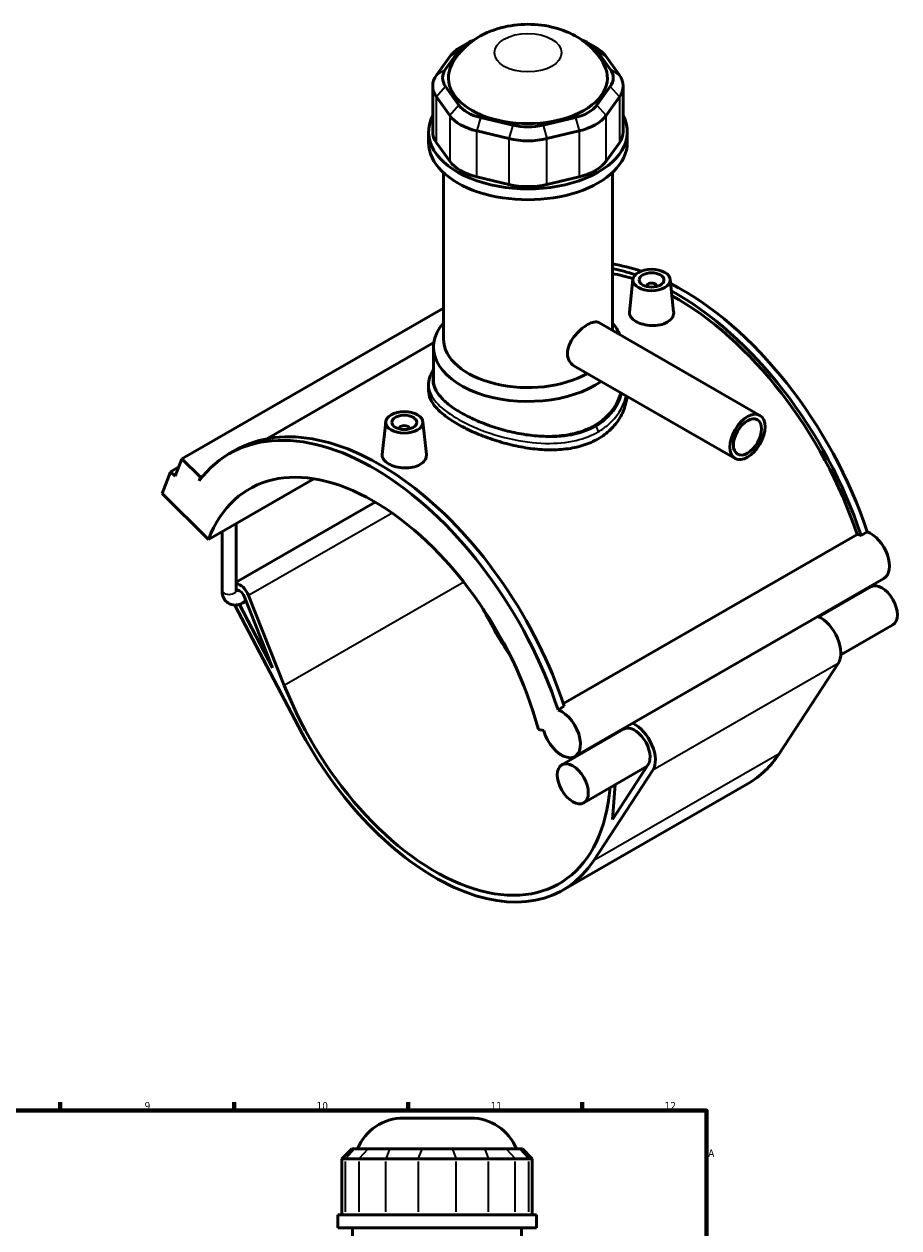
# Model space of a CAD drawing. Header units: millimetres. Extents: x 0 to 898, y -425 to 1012.
# Tile 6 of 6: x 546 to 898, y 527 to 1012. Entities that reach past the tile are written whole.
import ezdxf

# ---------------------------------------------------------------- set-up
doc = ezdxf.new("R2010")
doc.units = ezdxf.units.MM
for name, color, linetype, lineweight in [('Border (ANSI)', 7, 'Continuous', 70), ('Visible (ANSI)', 7, 'Continuous', 50), ('Visible Narrow (ANSI)', 7, 'Continuous', 35)]:
    doc.layers.add(name, color=color, linetype=linetype, lineweight=lineweight)
doc.styles.add('Note Text (ANSI)', font='tahoma.ttf')

# ---------------------------------------------------------------- blocks, each defined once
blk = doc.blocks.new('Borders Default Border')
at = {"layer": 'Border (ANSI)'}
for p, q in [((560.67, 574), (560.67, 577.45)), ((630.75, 574), (630.75, 577.45)), ((700.83, 574), (700.83, 577.45)), ((770.92, 574), (770.92, 577.45))]:
    blk.add_line(p, q, dxfattribs=at)
at = {"layer": 'Border (ANSI)', "flags": 128}
blk.add_lwpolyline([(20, 20), (20, 574), (821, 574), (821, 20), (20, 20)], dxfattribs=at)
at = {"layer": 'Border (ANSI)', "color": 230, "true_color": 0xff0080, "attachment_point": 7, "style": 'Note Text (ANSI)'}
for s, insert, char_height in [('9', (594.7, 574.34), 3.05), ('10', (663.96, 574.34), 3.048), ('11', (734.04, 574.4), 3.048), ('12', (804.13, 574.4), 3.048), ('A', (821.63, 555.35), 3.05)]:
    blk.add_mtext(s, dxfattribs=dict(at, insert=insert, char_height=char_height))

msp = doc.modelspace()

# ---------------------------------------------------------------- linework, layer by layer
at = {"layer": 'Visible (ANSI)'}
for p, q in [((724.71, 1003.82), (721.871, 1002.172)), ((773.379, 1003.82), (776.218, 1002.172)), ((715.91, 993.383), (721.285, 1000.856)), ((776.803, 1000.856), (782.179, 993.383)), ((717.59, 998.467), (712.215, 990.994)), ((785.874, 990.994), (780.499, 998.467)), ((710.692, 986.587), (710.692, 968.151)), ((721.285, 978.858), (715.91, 986.331)), ((782.179, 986.331), (776.803, 978.858)), ((787.397, 986.587), (787.397, 968.151)), ((712.215, 982.18), (717.59, 974.707)), ((780.499, 974.707), (785.874, 982.18)), ((742.922, 970.776), (729.945, 973.872)), ((768.144, 973.872), (755.167, 970.776)), ((709.044, 963.81), (709.044, 968.151)), ((728.414, 968.474), (741.391, 965.378)), ((756.698, 965.378), (769.675, 968.474)), ((789.044, 963.81), (789.044, 968.151)), ((717.59, 956.271), (712.215, 963.744)), ((785.874, 963.744), (780.499, 956.271)), ((715.044, 884.712), (715.044, 951.676)), ((783.044, 888.118), (783.044, 951.676)), ((741.391, 946.943), (728.414, 950.038)), ((769.675, 950.038), (756.698, 946.943)), ((791.339, 908.74), (789.925, 895.549)), ((806.311, 908.74), (807.721, 895.584)), ((796.825, 906.021), (796.825, 905.835)), ((800.825, 906.021), (800.825, 905.835)), ((715.044, 897.108), (609.723, 836.457)), ((777.553, 891.281), (842.423, 853.925)), ((711.177, 883.271), (643.897, 844.527)), ((711.044, 867.932), (711.044, 881.442)), ((767.572, 873.949), (832.442, 836.593)), ((709.044, 866.253), (709.044, 863.812)), ((691.778, 851.407), (690.364, 838.216)), ((697.264, 848.502), (697.264, 848.688)), ((701.264, 848.502), (701.264, 848.688)), ((706.75, 851.407), (708.16, 838.251)), ((628.792, 838.459), (631.281, 839.893)), ((607.014, 829.413), (609.723, 836.457)), ((609.723, 836.457), (617.165, 829.04)), ((601.768, 822.462), (605.154, 831.267)), ((608.459, 833.171), (605.154, 831.267)), ((605.154, 831.267), (607.014, 829.413)), ((617.165, 829.04), (616.612, 827.602)), ((618.292, 829.69), (617.165, 829.04)), ((620.373, 803.918), (662.892, 828.404)), ((601.768, 822.462), (620.373, 803.918)), ((687.542, 819.027), (631.509, 786.76)), ((631.509, 783.491), (631.509, 810.332)), ((625.909, 783.491), (625.909, 807.107)), ((763.327, 737.893), (881.59, 805.996)), ((883.154, 805.633), (885.643, 807.067)), ((892.393, 788.282), (767.942, 716.616)), ((634.766, 781.154), (646.228, 752.291)), ((650.948, 745.2), (636.589, 781.359)), ((887.137, 784.94), (866.194, 772.879)), ((631.048, 777.574), (656.626, 728.656)), ((646.228, 752.291), (632.869, 777.84)), ((635.556, 779.167), (634.462, 778.537)), ((895.966, 769.608), (875.023, 757.548)), ((874.002, 754.048), (850.202, 717.704)), ((761.192, 735.4), (763.681, 736.834)), ((753.265, 727.391), (755.412, 727.058)), ((787.576, 727.607), (762.686, 713.273)), ((797.04, 712.64), (771.515, 697.941)), ((797.472, 713.3), (783.05, 691.276)), ((775.531, 674.704), (799.331, 711.048)), ((837.78, 705.768), (763.11, 662.768)), ((783.05, 691.276), (784.201, 705.247)), ((698.959, 571.007), (725.968, 571.007)), ((678.112, 558.617), (674.112, 554.617)), ((678.112, 558.617), (679.33, 558.617)), ((684.705, 558.617), (679.33, 558.617)), ((684.705, 558.617), (693.364, 558.617)), ((706.341, 558.617), (693.364, 558.617)), ((706.341, 558.617), (718.587, 558.617)), ((731.564, 558.617), (718.587, 558.617)), ((731.564, 558.617), (740.223, 558.617)), ((745.598, 558.617), (740.223, 558.617)), ((745.598, 558.617), (746.816, 558.617)), ((746.816, 558.617), (750.816, 554.617)), ((675.634, 554.617), (674.112, 554.617)), ((674.112, 554.617), (674.112, 532.067)), ((675.634, 554.617), (681.009, 554.617)), ((691.833, 554.617), (681.009, 554.617)), ((691.833, 554.617), (704.81, 554.617)), ((720.117, 554.617), (704.81, 554.617)), ((720.117, 554.617), (733.094, 554.617)), ((743.918, 554.617), (733.094, 554.617)), ((743.918, 554.617), (749.293, 554.617)), ((750.816, 554.617), (749.293, 554.617)), ((750.816, 554.617), (750.816, 532.067)), ((752.464, 532.067), (672.464, 532.067)), ((672.464, 526.757), (672.464, 532.067)), ((752.464, 526.757), (752.464, 532.067)), ((752.464, 526.757), (672.464, 526.757)), ((678.464, 430.007), (678.464, 526.757)), ((746.464, 430.007), (746.464, 526.757))]:
    msp.add_line(p, q, dxfattribs=at)
for centre, start, end in [((698.959, 551.007), 90, 157.63534), ((725.968, 551.007), 22.36466, 90)]:
    msp.add_arc(centre, 20, start, end, dxfattribs=at)
for centre, major_axis, ratio, start_param, end_param in [((736.068, 997.33), (-16, 0), 0.5758617, 5.2995656, 5.8904862), ((762.021, 997.33), (16, 0), 0.5758617, 0.3926991, 0.9836197), ((736.068, 994.06), (-20, 0), 0.5758617, 5.5016397, 5.8904862), ((762.021, 994.06), (-20, 0), 0.5758617, 3.5342917, 3.9231383), ((749.044, 989.857), (-32, 0), 0.5758617, 5.9891515, 9.7188117), ((730.692, 986.587), (-20, 0), 0.5758617, 5.8904862, 6.6758844), ((730.692, 989.857), (-16, 0), 0.5758617, 5.8904862, 6.6758844), ((767.397, 989.857), (16, 0), 0.5758617, 5.8904862, 6.6758844), ((767.397, 986.587), (20, 0), 0.5758617, 5.8904862, 6.6758844), ((749.044, 968.151), (-40, 0), 0.5758617, 5.9951502, 9.712813), ((736.068, 979.114), (20, 0), 0.5758617, 3.5342917, 4.3196899), ((736.068, 982.384), (-16, 0), 0.5758617, 0.3926991, 1.1780972), ((762.021, 982.384), (16, 0), 0.5758617, 5.1050881, 5.8904862), ((762.021, 979.114), (20, 0), 0.5758617, 5.1050881, 5.8904862), ((749.044, 979.289), (-16, 0), 0.5758617, 1.1780972, 1.9634954), ((730.692, 968.151), (-20, 0), 0.5758617, 0, 0.3926991), ((749.044, 976.019), (20, 0), 0.5758617, 4.3196899, 5.1050881), ((767.397, 968.151), (20, 0), 0.5758617, 5.8904862, 6.2831853), ((749.044, 963.81), (-40, 0), 0.5758617, 0, 3.1415927), ((736.068, 960.678), (-20, 0), 0.5758617, 0.3926991, 1.1780972), ((762.021, 960.678), (20, 0), 0.5758617, 5.1050881, 5.8904862), ((749.044, 957.583), (-20, 0), 0.5758617, 1.1780972, 1.9634954), ((811.27, 809.359), (-58.027, 100.766), 0.5780931, 5.7037643, 5.850129), ((808.781, 807.926), (58.027, -100.766), 0.5780931, 2.5604072, 2.6764883), ((808.781, 807.926), (-56.89, 98.791), 0.5780931, 5.7174123, 5.8246795), ((798.825, 906.021), (-2, 0), 0.5758617, 2.9729035, 6.4518745), ((811.27, 809.359), (-58.027, 100.766), 0.5780931, 4.3694381, 5.5578171), ((808.781, 807.926), (58.027, -100.766), 0.5780931, 1.2278455, 2.3821231), ((808.781, 807.926), (-56.89, 98.791), 0.5780931, 4.3724925, 5.5215599), ((749.044, 881.442), (-38, 0), 0.5758617, 5.8202306, 8.7421973), ((749.044, 881.442), (38, 0), 0.5758617, 0.2275627, 0.4629547), ((749.044, 884.712), (-34, 0), 0.5758617, 0, 2.3528029), ((686.819, 737.693), (-58.027, 100.766), 0.5780931, 4.3694381, 6.5230968), ((689.308, 739.126), (-58.027, 100.766), 0.5780931, 4.3694381, 6.2831853), ((699.264, 848.688), (-2, 0), 0.5758617, 2.9729035, 6.4518745), ((686.819, 737.693), (-49.903, 86.658), 0.5780931, 4.2779904, 6.7214513), ((884.53, 796.182), (-5.374, 9.332), 0.5780931, 5.6814083, 5.8960378), ((887.019, 797.615), (5.374, -9.332), 0.5780931, 0, 2.5398157), ((633.065, 780.963), (-2.894, 5.026), 0.5780931, 4.4658305, 5.8888093), ((891.551, 777.274), (-4.415, 7.666), 0.5780931, 3.1415927, 6.2831853), ((633.065, 780.963), (-1.397, 2.426), 0.5780931, 4.4658305, 6.2831853), ((786.38, 795.026), (49.903, -86.658), 0.5780931, 4.5999617, 4.8248163), ((866.661, 762.94), (5.912, -10.266), 0.5780931, 0.2846429, 2.4494404), ((711.709, 752.026), (49.903, -86.658), 0.5780931, 4.4658305, 6.9796103), ((762.568, 725.948), (5.374, -9.332), 0.5780931, 4.2779904, 8.823001), ((711.709, 752.026), (51.4, -89.258), 0.5780931, 4.6420787, 6.5678282), ((791.991, 719.941), (4.415, -7.666), 0.5780931, 0.2846429, 3.1415927), ((791.991, 719.941), (5.912, -10.266), 0.5780931, 0.2846429, 2.4494404), ((791.991, 719.941), (5.912, -10.266), 0.5780931, 3.8337449, 3.869222), ((786.38, 795.026), (49.903, -86.658), 0.5780931, 5.3403282, 5.343717), ((786.38, 795.026), (51.4, -89.258), 0.5780931, 0, 0.2846429)]:
    msp.add_ellipse(centre, major_axis=major_axis, ratio=ratio, start_param=start_param, end_param=end_param, dxfattribs=at)
for centre, major_axis, ratio in [((798.825, 908.474), (-7.5, 0), 0.5758617), ((798.825, 908.474), (-5, 0), 0.5758617), ((699.264, 851.141), (-7.5, 0), 0.5758617), ((699.264, 851.141), (-5, 0), 0.5758617), ((837.433, 845.259), (-4.99, -8.666), 0.5780931), ((837.433, 845.259), (-3.992, -6.933), 0.5780931), ((767.101, 705.607), (-4.415, 7.666), 0.5780931)]:
    msp.add_ellipse(centre, major_axis=major_axis, ratio=ratio, dxfattribs=at)
for points, knots in [([(779.671, 995.198), (778.351, 997.707), (776.724, 999.802), (772.811, 1003.763), (770.47, 1005.419), (764.984, 1008.464), (761.812, 1009.587), (754.986, 1011.175), (751.32, 1011.507), (743.978, 1011.273), (740.304, 1010.705), (733.069, 1008.447), (729.48, 1006.802), (723.363, 1002.085), (720.754, 999.394), (718.625, 995.586), (718.521, 995.393), (718.418, 995.198)], [1.0794319, 1.0794319, 1.0794319, 1.0794319, 1.3026225, 1.3026225, 1.5892001, 1.5892001, 1.972379, 1.972379, 2.4116563, 2.4116563, 2.8527999, 2.8527999, 3.285643, 3.285643, 3.6155819, 3.6155819, 3.632957, 3.632957, 3.632957, 3.632957]), ([(805.14, 891.47), (804.347, 891.014), (803.344, 890.634), (801.145, 890.167), (799.95, 890.079), (797.712, 890.154), (796.52, 890.323), (794.325, 890.903), (793.323, 891.313), (791.74, 892.225), (791.053, 892.787), (790.139, 893.997), (789.913, 894.645), (789.909, 895.351), (789.914, 895.45), (789.925, 895.549)], [0, 0, 0, 0, 0.3361021, 0.3361021, 0.6722043, 0.6722043, 1.0080416, 1.0080416, 1.3438789, 1.3438789, 1.6797163, 1.6797163, 2.0155536, 2.0155536, 2.06943, 2.06943, 2.06943, 2.06943]), ([(807.72, 895.584), (807.733, 895.471), (807.739, 895.358), (807.743, 894.566), (807.522, 893.84), (806.617, 892.519), (805.932, 891.926), (805.14, 891.47)], [4.64826693, 4.64826693, 4.64826693, 4.64826693, 4.70331149, 4.70331149, 5.03941362, 5.03941362, 5.37551576, 5.37551576, 5.37551576, 5.37551576]), ([(767.572, 873.949), (767.568, 873.951), (767.564, 873.954), (766.803, 874.395), (766.116, 875.08), (765.189, 876.793), (764.952, 877.821), (764.952, 879.887), (765.189, 881.055), (766.116, 883.366), (766.803, 884.512), (768.318, 886.523), (769.25, 887.527), (771.188, 889.252), (772.193, 889.974), (773.98, 891.003), (774.874, 891.374), (776.413, 891.653), (777.062, 891.563), (777.553, 891.281)], [2.2726489, 2.2726489, 2.2726489, 2.2726489, 2.2746037, 2.2746037, 2.6537736, 2.6537736, 3.0329435, 3.0329435, 3.4121135, 3.4121135, 3.7912834, 3.7912834, 4.1703493, 4.1703493, 4.5494153, 4.5494153, 4.9284812, 4.9284812, 5.3055924, 5.3055924, 5.3055924, 5.3055924]), ([(709.044, 866.253), (709.044, 867.206), (709.193, 868.157), (709.778, 870.064), (710.23, 871.017), (710.885, 872.058), (710.964, 872.179), (711.044, 872.299)], [21.275713, 21.275713, 21.275713, 21.275713, 21.8002877, 21.8002877, 22.3571439, 22.3571439, 22.4303346, 22.4303346, 22.4303346, 22.4303346]), ([(722.174, 854.981), (720.475, 855.96), (718.885, 857.003), (716.089, 859.153), (714.884, 860.26), (712.952, 862.482), (712.224, 863.599), (711.27, 865.801), (711.044, 866.886), (711.044, 867.932)], [5.7698969, 5.7698969, 5.7698969, 5.7698969, 6.4909923, 6.4909923, 7.2120876, 7.2120876, 7.9331829, 7.9331829, 8.6542782, 8.6542782, 8.6542782, 8.6542782]), ([(777.329, 844.513), (775.536, 843.481), (773.514, 842.592), (769.124, 841.203), (766.755, 840.704), (761.829, 840.107), (759.266, 840.009), (754.121, 840.16), (751.539, 840.408), (746.551, 841.147), (743.969, 841.664), (738.824, 842.951), (736.261, 843.722), (731.333, 845.439), (728.964, 846.388), (724.573, 848.371), (722.552, 849.407), (718.968, 851.47), (717.293, 852.564), (714.349, 854.803), (713.081, 855.95), (711.049, 858.241), (710.283, 859.387), (709.281, 861.639), (709.044, 862.746), (709.044, 863.812)], [0, 0, 0, 0, 0.760648, 0.760648, 1.5212959, 1.5212959, 2.2819439, 2.2819439, 3.0425918, 3.0425918, 3.8028013, 3.8028013, 4.5630108, 4.5630108, 5.3232203, 5.3232203, 6.0834298, 6.0834298, 6.8436392, 6.8436392, 7.6038487, 7.6038487, 8.3640582, 8.3640582, 9.1242677, 9.1242677, 9.1242677, 9.1242677]), ([(786.426, 863.092), (786.399, 862.987), (786.371, 862.883), (785.865, 861.057), (785.137, 859.359), (783.206, 856.171), (782, 854.679), (779.205, 852.016), (777.615, 850.847), (775.915, 849.867), (774.214, 848.888), (772.296, 848.038), (768.129, 846.691), (765.88, 846.194), (761.199, 845.574), (758.763, 845.45), (753.872, 845.528), (751.417, 845.73), (746.673, 846.369), (744.218, 846.827), (739.326, 847.992), (736.89, 848.696), (732.209, 850.283), (729.959, 851.166), (725.792, 853.025), (723.874, 854.002), (722.174, 854.981)], [20.8717117, 20.8717117, 20.8717117, 20.8717117, 20.915451, 20.915451, 21.6368299, 21.6368299, 22.3582088, 22.3582088, 23.0795877, 23.0795877, 23.0795877, 23.8009666, 23.8009666, 24.5223455, 24.5223455, 25.2437244, 25.2437244, 25.9651033, 25.9651033, 26.6861987, 26.6861987, 27.407294, 27.407294, 28.1283893, 28.1283893, 28.8494846, 28.8494846, 28.8494846, 28.8494846]), ([(788.932, 861.648), (788.816, 860.533), (788.61, 859.406), (787.805, 856.443), (787.04, 854.625), (785.009, 851.215), (783.74, 849.621), (780.797, 846.786), (779.122, 845.546), (777.329, 844.513)], [21.5913694, 21.5913694, 21.5913694, 21.5913694, 22.0517752, 22.0517752, 22.8124231, 22.8124231, 23.5730711, 23.5730711, 24.333719, 24.333719, 24.333719, 24.333719]), ([(705.579, 834.137), (704.787, 833.681), (703.783, 833.301), (701.584, 832.834), (700.39, 832.745), (698.152, 832.821), (696.959, 832.99), (694.764, 833.57), (693.763, 833.98), (692.179, 834.892), (691.492, 835.454), (690.579, 836.664), (690.352, 837.312), (690.349, 838.018), (690.354, 838.117), (690.365, 838.216)], [2.6877579, 2.6877579, 2.6877579, 2.6877579, 3.02386, 3.02386, 3.3599622, 3.3599622, 3.6957995, 3.6957995, 4.0316368, 4.0316368, 4.3674742, 4.3674742, 4.7033115, 4.7033115, 4.7571879, 4.7571879, 4.7571879, 4.7571879]), ([(708.16, 838.251), (708.172, 838.138), (708.179, 838.025), (708.182, 837.233), (707.962, 836.507), (707.056, 835.186), (706.371, 834.593), (705.579, 834.137)], [7.33602481, 7.33602481, 7.33602481, 7.33602481, 7.39106937, 7.39106937, 7.72717151, 7.72717151, 8.06327364, 8.06327364, 8.06327364, 8.06327364]), ([(625.909, 783.491), (625.909, 782.71), (626.013, 781.928), (626.512, 780.44), (626.902, 779.728), (627.897, 778.671), (628.428, 778.285), (629.562, 777.771), (630.154, 777.629), (631.395, 777.539), (632.038, 777.617), (633.289, 777.946), (633.894, 778.21), (634.462, 778.537)], [1.5707963, 1.5707963, 1.5707963, 1.5707963, 1.8849556, 1.8849556, 2.1852801, 2.1852801, 2.4138141, 2.4138141, 2.6307262, 2.6307262, 2.8778227, 2.8778227, 3.1415927, 3.1415927, 3.1415927, 3.1415927]), ([(631.509, 783.491), (631.509, 783.301), (631.528, 783.151), (631.57, 782.955), (631.593, 782.906), (631.596, 782.9), (631.596, 782.9), (631.596, 782.9)], [1.57079633, 1.57079633, 1.57079633, 1.57079633, 1.78836892, 1.78836892, 1.99830914, 1.99830914, 2.01334864, 2.01334864, 2.01334864, 2.01334864]), ([(631.515, 783.308), (631.523, 783.312), (631.531, 783.316), (631.58, 783.341), (631.623, 783.364), (631.668, 783.39)], [3.069886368, 3.069886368, 3.069886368, 3.069886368, 3.081575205, 3.081575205, 3.141592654, 3.141592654, 3.141592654, 3.141592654])]:
    msp.add_open_spline(points, degree=3, knots=knots, dxfattribs=at)
at = {"layer": 'Visible Narrow (ANSI)'}
for p, q in [((721.285, 1000.856), (717.59, 998.467)), ((776.803, 1000.856), (780.499, 998.467)), ((715.91, 993.383), (712.215, 990.994)), ((782.179, 993.383), (785.874, 990.994)), ((715.91, 986.331), (712.215, 982.18)), ((782.179, 986.331), (785.874, 982.18)), ((712.215, 963.744), (712.215, 982.18)), ((785.874, 982.18), (785.874, 963.744)), ((721.285, 978.858), (717.59, 974.707)), ((717.59, 974.707), (717.59, 956.271)), ((776.803, 978.858), (780.499, 974.707)), ((780.499, 956.271), (780.499, 974.707)), ((729.945, 973.872), (728.414, 968.474)), ((742.922, 970.776), (741.391, 965.378)), ((755.167, 970.776), (756.698, 965.378)), ((768.144, 973.872), (769.675, 968.474)), ((728.414, 950.038), (728.414, 968.474)), ((741.391, 965.378), (741.391, 946.943)), ((756.698, 946.943), (756.698, 965.378)), ((769.675, 968.474), (769.675, 950.038)), ((694.369, 814.632), (636.589, 781.359)), ((723.221, 786.82), (650.948, 745.2)), ((874.002, 754.048), (799.331, 711.048)), ((850.202, 717.704), (775.531, 674.704)), ((679.145, 558.417), (675.819, 554.817)), ((681.194, 554.817), (684.52, 558.417)), ((693.287, 558.417), (691.91, 554.817)), ((706.264, 558.417), (704.887, 554.817)), ((718.663, 558.417), (720.041, 554.817)), ((731.64, 558.417), (733.018, 554.817)), ((740.408, 558.417), (743.733, 554.817)), ((745.783, 558.417), (749.109, 554.817)), ((675.634, 533.195), (675.634, 553.49)), ((681.009, 553.49), (681.009, 533.195)), ((691.833, 533.195), (691.833, 553.49)), ((704.81, 553.49), (704.81, 533.195)), ((720.117, 533.195), (720.117, 553.49)), ((733.094, 553.49), (733.094, 533.195)), ((743.918, 533.195), (743.918, 553.49)), ((749.293, 553.49), (749.293, 533.195))]:
    msp.add_line(p, q, dxfattribs=at)
msp.add_ellipse((749.044, 999.987), major_axis=(-13.504, 0), ratio=0.5758617, dxfattribs=at)
for centre, major_axis, ratio, start_param, end_param in [((775.915, 848.14), (-0.998, 1.733), 0.5780931, 3.9289245, 5.1676385), ((628.709, 783.491), (2.8, 0), 0.5758617, 3.1415926, 6.2831853), ((633.065, 780.963), (1.397, -2.426), 0.5780931, 0, 1.3242379)]:
    msp.add_ellipse(centre, major_axis=major_axis, ratio=ratio, start_param=start_param, end_param=end_param, dxfattribs=at)
for points, knots in [([(722.174, 854.981), (720.768, 855.791), (719.469, 856.621), (715.402, 859.53), (713.269, 861.656), (710.778, 865.884), (710.419, 867.989), (710.99, 870.177), (711.017, 870.27), (711.045, 870.364)], [18.2367405, 18.2367405, 18.2367405, 18.2367405, 18.829845, 18.829845, 20.2890617, 20.2890617, 21.7530386, 21.7530386, 21.8184071, 21.8184071, 21.8184071, 21.8184071]), ([(709.045, 866.252), (709.046, 864.747), (709.473, 863.239), (711.58, 859.499), (713.767, 857.264), (719.502, 853.119), (722.93, 851.2), (731.266, 847.503), (736.312, 845.794), (746.362, 843.463), (751.341, 842.77), (760.458, 842.581), (764.628, 842.962), (771.703, 844.654), (774.7, 845.811), (777.329, 847.325)], [-21.275713, -21.275713, -21.275713, -21.275713, -20.2890617, -20.2890617, -18.829845, -18.829845, -17.4837017, -17.4837017, -15.9331831, -15.9331831, -14.4998145, -14.4998145, -13.2294026, -13.2294026, -12.1578261, -12.1578261, -12.1578261, -12.1578261]), ([(786.831, 862.859), (786.81, 862.771), (786.788, 862.683), (785.768, 858.68), (783.521, 855.015), (779.05, 851.131), (777.768, 850.222), (776.376, 849.42)], [34.1217776, 34.1217776, 34.1217776, 34.1217776, 34.1602075, 34.1602075, 35.8760873, 35.8760873, 36.4734782, 36.4734782, 36.4734782, 36.4734782]), ([(777.329, 847.325), (778.794, 848.169), (780.145, 849.122), (784.867, 853.179), (787.259, 856.979), (788.425, 861.305), (788.494, 861.584), (788.557, 861.865)], [-36.4734782, -36.4734782, -36.4734782, -36.4734782, -35.8760873, -35.8760873, -34.1602075, -34.1602075, -34.0421809, -34.0421809, -34.0421809, -34.0421809]), ([(776.376, 849.42), (773.878, 847.982), (771.025, 846.895), (764.278, 845.341), (760.295, 845.023), (751.573, 845.315), (746.802, 846.042), (737.157, 848.395), (732.306, 850.087), (725.917, 852.958), (723.959, 853.953), (722.174, 854.981)], [12.1578261, 12.1578261, 12.1578261, 12.1578261, 13.2294026, 13.2294026, 14.4998145, 14.4998145, 15.9331831, 15.9331831, 17.4837017, 17.4837017, 18.2367405, 18.2367405, 18.2367405, 18.2367405])]:
    msp.add_open_spline(points, degree=3, knots=knots, dxfattribs=at)

# ---------------------------------------------------------------- block references
msp.add_blockref('Borders Default Border', (0, 0))

doc.saveas('drawing.dxf')
